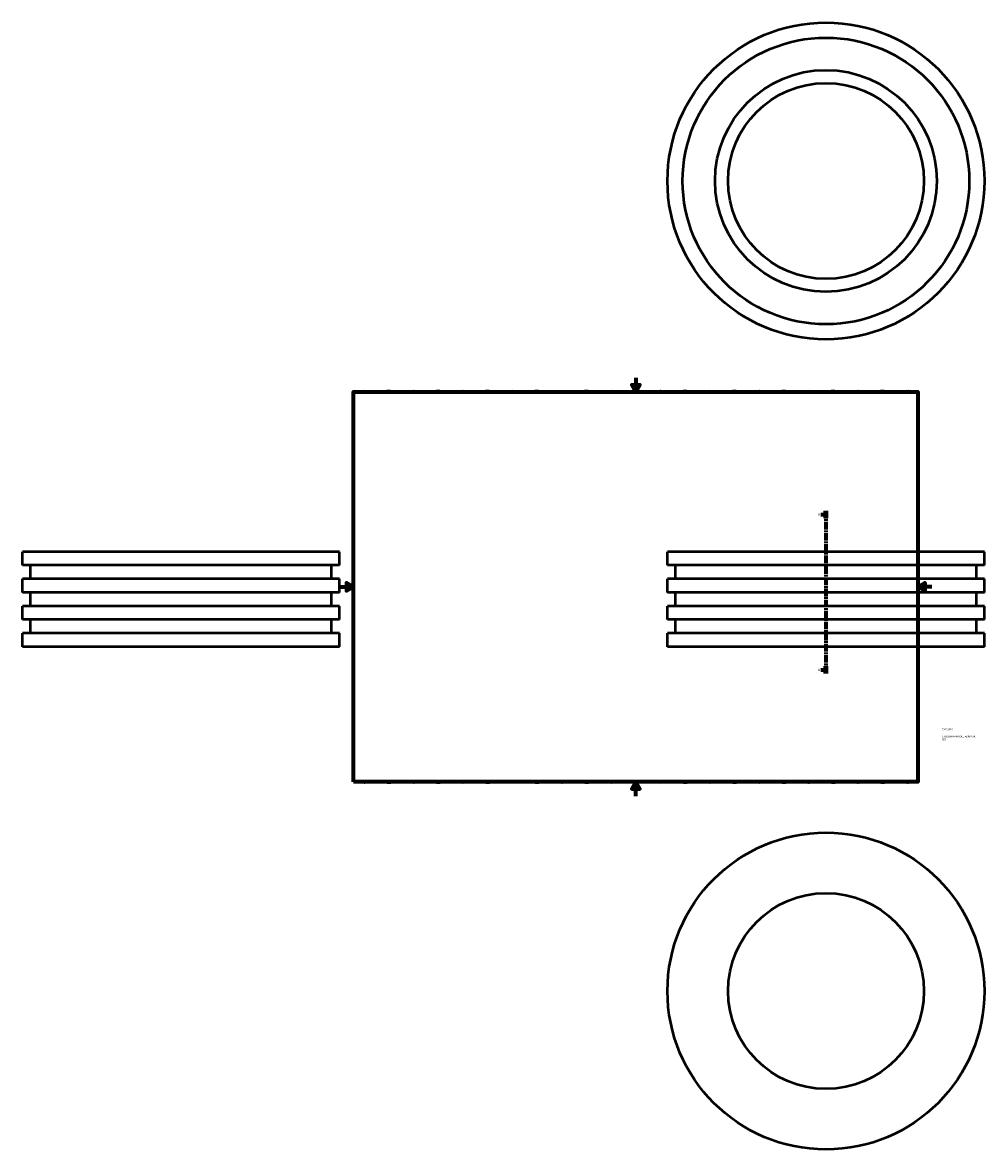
# Model space of a CAD drawing. Header units: millimetres. Extents: x -450 to 1899, y -502 to 1098.
# Tile 1 of 3: x -450 to 916, y -502 to 1098. Entities that reach past the tile are written whole.
import ezdxf

# ---------------------------------------------------------------- set-up
doc = ezdxf.new("R2010")
doc.units = ezdxf.units.MM
doc.linetypes.add('CHAIN', pattern=[0.3543, 0.2362, -0.0295, 0.0591, -0.0295])
for name, color, linetype, lineweight in [('Border (ISO)', 7, 'Continuous', 70), ('Section Line (ISO)', 7, 'CHAIN', 70), ('Title (ISO)', 7, 'Continuous', 50), ('Visible (ISO)', 7, 'Continuous', 50)]:
    doc.layers.add(name, color=color, linetype=linetype, lineweight=lineweight)
doc.styles.add('Label Text (ISO)', font='tahoma.ttf')
doc.styles.add('Note Text (ISO)', font='tahoma.ttf')

# ---------------------------------------------------------------- blocks, each defined once
blk = doc.blocks.new('Borders Default Border')
at = {"layer": 'Border (ISO)'}
for p, q in [((70.1, 574), (70.1, 576.9)), ((140.2, 574), (140.2, 576.9)), ((210.2, 574), (210.2, 576.9)), ((280.3, 574), (280.3, 576.9)), ((350.4, 574), (350.4, 576.9)), ((490.6, 574), (490.6, 576.9)), ((560.7, 574), (560.7, 576.9)), ((630.8, 574), (630.8, 576.9)), ((700.8, 574), (700.8, 576.9)), ((770.9, 574), (770.9, 576.9)), ((20, 519.7), (17.1, 519.7)), ((821, 519.7), (823.9, 519.7)), ((20, 445.5), (17.1, 445.5)), ((821, 445.5), (823.9, 445.5)), ((20, 371.2), (17.1, 371.2)), ((821, 371.2), (823.9, 371.2)), ((20, 222.7), (17.1, 222.7)), ((821, 222.7), (823.9, 222.7)), ((20, 148.5), (17.1, 148.5)), ((821, 148.5), (823.9, 148.5)), ((20, 74.3), (17.1, 74.3)), ((821, 74.3), (823.9, 74.3)), ((70.1, 20), (70.1, 17.1)), ((140.2, 20), (140.2, 17.1)), ((210.2, 20), (210.2, 17.1)), ((280.3, 20), (280.3, 17.1)), ((350.4, 20), (350.4, 17.1)), ((490.6, 20), (490.6, 17.1)), ((560.7, 20), (560.7, 17.1)), ((630.8, 20), (630.8, 17.1)), ((700.8, 20), (700.8, 17.1)), ((770.9, 20), (770.9, 17.1))]:
    blk.add_line(p, q, dxfattribs=at)
at = {"layer": 'Border (ISO)', "flags": 128}
for points in [[(420.5, 594), (420.5, 574), (414.7, 584), (426.3, 584), (420.5, 574)], [(20, 20), (20, 574), (821, 574), (821, 20), (20, 20)], [(0, 297), (20, 297), (10, 302.8), (10, 291.2), (20, 297)], [(841, 297), (821, 297), (831, 302.8), (831, 291.2), (821, 297)], [(420.5, 0), (420.5, 20), (414.7, 10), (426.3, 10), (420.5, 20)]]:
    blk.add_lwpolyline(points, dxfattribs=at)
at = {"layer": 'Border (ISO)', "color": 232, "true_color": 0xca0064, "char_height": 2.5, "attachment_point": 7, "style": 'Note Text (ISO)'}
for s, insert in [('1', (34.5, 574.4)), ('2', (104.4, 574.4)), ('3', (174.4, 574.3)), ('4', (244.4, 574.4)), ('5', (314.6, 574.3)), ('6', (384.7, 574.3)), ('7', (454.8, 574.4)), ('8', (524.8, 574.3)), ('9', (594.9, 574.4)), ('10', (664.3, 574.3)), ('11', (734.4, 574.4)), ('12', (804.5, 574.4)), ('A', (17.3, 555.6)), ('A', (821.6, 555.6)), ('B', (17.6, 481.4)), ('B', (821.9, 481.4)), ('C', (17.4, 407.1)), ('C', (821.7, 407.1)), ('D', (17.4, 332.9)), ('D', (821.7, 332.9)), ('E', (17.6, 258.6)), ('E', (821.9, 258.6)), ('F', (17.7, 184.4)), ('F', (822, 184.4)), ('G', (17.3, 110.1)), ('G', (821.6, 110.1)), ('H', (17.4, 35.9)), ('H', (821.7, 35.9)), ('1', (34.5, 17.1)), ('2', (104.4, 17.1)), ('3', (174.4, 17)), ('4', (244.4, 17.1)), ('5', (314.6, 17)), ('6', (384.7, 17)), ('7', (454.8, 17.1)), ('8', (524.8, 17)), ('9', (594.9, 17.1)), ('10', (664.3, 17)), ('11', (734.4, 17.1)), ('12', (804.5, 17.1))]:
    blk.add_mtext(s, dxfattribs=dict(at, insert=insert))
blk = doc.blocks.new('Title Blocks ISO')
at = {"layer": 'Title (ISO)', "color": 232, "true_color": 0xca0064, "style": 'Note Text (ISO)'}
for tag, p in [('DESCRIPTION_001', (33.8, 63.4)), ('PART_NUMBER_001', (34.1, 73.1)), ('DESCRIPTION_002', (33.9, 59.2))]:
    blk.add_attdef(tag, p, '', height=2.5, dxfattribs=at)
blk = doc.blocks.new('2dTransSection0')
at = {"layer": 'Section Line (ISO)', "linetype": 'Continuous'}
for p, q in [((690.5, 399.8), (688, 400.3)), ((688, 400.3), (688, 399.3)), ((683.4, 399.8), (688, 399.8)), ((688, 399.8), (690.5, 399.8)), ((688, 399.3), (690.5, 399.8)), ((683.4, 179.2), (688, 179.2)), ((690.5, 179.2), (688, 179.7)), ((688, 179.7), (688, 178.7)), ((688, 179.2), (690.5, 179.2)), ((688, 178.7), (690.5, 179.2))]:
    blk.add_line(p, q, dxfattribs=at)
at = {"layer": 'Section Line (ISO)', "linetype": 'CHAIN', "ltscale": 44.45982}
blk.add_line((690.5, 404.8), (690.5, 174.2), dxfattribs=at)
at = {"layer": 'Section Line (ISO)', "linetype": 'Continuous', "lineweight": 140}
for p, q in [((690.5, 404.8), (690.5, 394.7)), ((690.5, 184.3), (690.5, 174.2))]:
    blk.add_line(p, q, dxfattribs=at)
at = {"layer": 'Section Line (ISO)', "linetype": 'Continuous', "flags": 128}
for points in [[(688, 399.3), (690.5, 399.8), (688, 400.3), (688, 399.3)], [(688, 178.7), (690.5, 179.2), (688, 179.7), (688, 178.7)]]:
    blk.add_lwpolyline(points, dxfattribs=at)
at = {"layer": 'Section Line (ISO)'}
for points in [[(688, 399.3), (690.5, 399.8), (688, 400.3), (688, 399.3)], [(688, 178.7), (690.5, 179.2), (688, 179.7), (688, 178.7)]]:
    blk.add_solid(points, dxfattribs=at)
at = {"layer": 'Section Line (ISO)', "char_height": 3.5, "attachment_point": 7, "style": 'Label Text (ISO)'}
for insert in [(679.1, 398), (679.1, 177.5)]:
    blk.add_mtext('A', dxfattribs=dict(at, insert=insert))

msp = doc.modelspace()

# ---------------------------------------------------------------- linework, layer by layer
at = {"layer": 'Visible (ISO)'}
for p, q in [((-0.041, 346.927), (-450.041, 346.927)), ((-450.041, 327.642), (-450.041, 346.927)), ((-0.041, 327.642), (-0.041, 346.927)), ((915.531, 346.927), (465.531, 346.927)), ((465.531, 327.642), (465.531, 346.927)), ((915.531, 327.642), (915.531, 346.927)), ((-0.041, 327.642), (-450.041, 327.642)), ((-438.791, 308.356), (-438.791, 327.642)), ((-11.291, 308.356), (-11.291, 327.642)), ((915.531, 327.642), (465.531, 327.642)), ((476.781, 308.356), (476.781, 327.642)), ((904.281, 308.356), (904.281, 327.642)), ((-0.041, 308.356), (-450.041, 308.356)), ((-450.041, 289.07), (-450.041, 308.356)), ((-0.041, 289.07), (-0.041, 308.356)), ((915.531, 308.356), (465.531, 308.356)), ((465.531, 289.07), (465.531, 308.356)), ((915.531, 289.07), (915.531, 308.356)), ((-0.041, 289.07), (-450.041, 289.07)), ((-438.791, 269.785), (-438.791, 289.07)), ((-11.291, 269.785), (-11.291, 289.07)), ((915.531, 289.07), (465.531, 289.07)), ((476.781, 269.785), (476.781, 289.07)), ((904.281, 269.785), (904.281, 289.07)), ((-0.041, 269.785), (-450.041, 269.785)), ((-450.041, 250.499), (-450.041, 269.785)), ((-0.041, 250.499), (-0.041, 269.785)), ((915.531, 269.785), (465.531, 269.785)), ((465.531, 250.499), (465.531, 269.785)), ((915.531, 250.499), (915.531, 269.785)), ((-0.041, 250.499), (-450.041, 250.499)), ((-438.791, 231.213), (-438.791, 250.499)), ((-11.291, 231.213), (-11.291, 250.499)), ((915.531, 250.499), (465.531, 250.499)), ((476.781, 231.213), (476.781, 250.499)), ((904.281, 231.213), (904.281, 250.499)), ((-0.041, 231.213), (-450.041, 231.213)), ((-450.041, 211.927), (-450.041, 231.213)), ((-0.041, 211.927), (-0.041, 231.213)), ((915.531, 231.213), (465.531, 231.213)), ((465.531, 211.927), (465.531, 231.213)), ((915.531, 211.927), (915.531, 231.213)), ((-0.041, 211.927), (-450.041, 211.927)), ((915.531, 211.927), (465.531, 211.927))]:
    msp.add_line(p, q, dxfattribs=at)
for centre, radius in [((690.531, 873.482), 225), ((690.531, 873.482), 203.5), ((690.531, 873.482), 157.5), ((690.531, 873.482), 139), ((690.531, -276.971), 225), ((690.531, -276.971), 139)]:
    msp.add_circle(centre, radius, dxfattribs=at)

# ---------------------------------------------------------------- block references
msp.add_blockref('Borders Default Border', (0, 0))
msp.add_blockref('Title Blocks ISO', (821, 20)).add_auto_attribs({'PART_NUMBER_001': '37020315', 'DESCRIPTION_001': 'PLASSON MAN HOLE ADAPTOR', 'DESCRIPTION_002': '315'})
at = {"layer": 'Section Line (ISO)'}
msp.add_blockref('2dTransSection0', (0, 0), dxfattribs=at)

doc.saveas('drawing.dxf')
